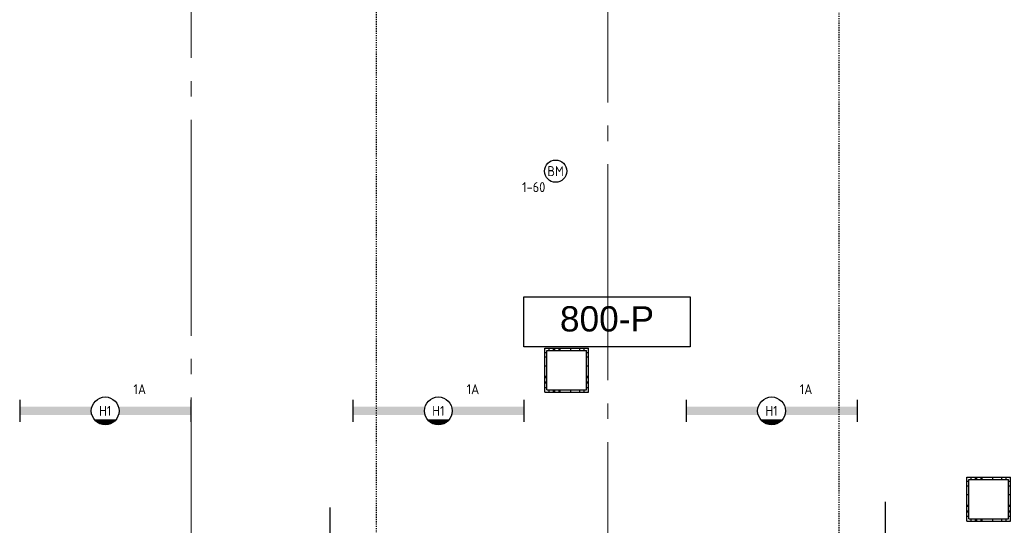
# Model space of a CAD drawing. Header units: millimetres. Extents: x -38031 to 123247, y -16330 to 129979.
# Tile 100 of 235: x 45315 to 54181, y 7268 to 11818. Entities that reach past the tile are written whole.
import ezdxf
from ezdxf.enums import TextEntityAlignment as Align

# ---------------------------------------------------------------- set-up
doc = ezdxf.new("R2010")
doc.units = ezdxf.units.MM
doc.header["$LTSCALE"] = 50
doc.linetypes.add('STYLE_01', pattern=[0.41664, 0.20828, -0.20836])
doc.linetypes.add('STYLE_11', pattern=[5, 3.888855, -0.416718, 0.277786, -0.416641])
for name, color, linetype in [('AB$1A---_ATTRIB050', 8, 'Continuous'), ('AL$1A---_ALGEMEEN', 8, 'Continuous'), ('BOUWKUNDIG', 8, 'Continuous'), ('EB6511--_ATTRIB', 2, 'Continuous'), ('EL6311--', 3, 'Continuous'), ('EL6511--', 3, 'Continuous'), ('Vloerdoos verdieping', 51, 'Continuous')]:
    doc.layers.add(name, color=color, linetype=linetype)
doc.layers.add('stramien', color=1, linetype='STYLE_11', lineweight=15)
doc.styles.add('Arial', font='ARIAL.TTF')
doc.styles.add('BURO-018', font='iso.shx', dxfattribs={"height": 90})
doc.styles.get("Standard").update_dxf_attribs({"font": 'iso.shx'})

# ---------------------------------------------------------------- blocks, each defined once
blk = doc.blocks.new('1115B6WD')
at = {"color": 0, "linetype": 'Continuous'}
for p, q in [((1.88, -1.65), (-1.88, -1.65)), ((1.68, -1.85), (-1.68, -1.85)), ((1.43, -2.05), (-1.43, -2.05)), ((1.09, -2.25), (-1.09, -2.25)), ((0.5, -2.45), (-0.5, -2.45))]:
    blk.add_line(p, q, dxfattribs=at)
blk = doc.blocks.new('1115B61540-WD2')
at = {"color": 0}
for p, q in [((-15.4, 2), (-15.4, -2)), ((15.4, 2), (15.4, -2))]:
    blk.add_line(p, q, dxfattribs=at)
at = {"color": 0, "linetype": 'Continuous'}
blk.add_circle((0, 0), 2.5, dxfattribs=at)
at = {"color": 0}
for points in [[(-2.5, 0.75), (-15.4, 0.75), (-2.5, -0.75), (-15.4, -0.75)], [(2.5, 0.75), (15.4, 0.75), (2.5, -0.75), (15.4, -0.75)]]:
    blk.add_solid(points, dxfattribs=at)
at = {"color": 0, "zscale": 100}
blk.add_blockref('1115B6WD', (0, 0), dxfattribs=at)
at = {"color": 0, "linetype": 'Continuous', "style": 'BURO-018'}
for tag, p in [('E_GKAST', (0, 8)), ('E_GROEP', (0, 5)), ('E_SGROEP', (4.5, 5)), ('E_ARMCODE', (0, 0)), ('E_SLET', (4.5, -3))]:
    blk.add_attdef(tag, text='', height=1.8, dxfattribs=at).set_placement(p, align=Align.MIDDLE)
blk = doc.blocks.new('E00123')
at = {"color": 0, "linetype": 'Continuous'}
blk.add_circle((0, 0), 2, dxfattribs=at)
at = {"color": 0, "linetype": 'Continuous', "style": 'BURO-018'}
for tag, p in [('E_TEXT1', (0, 4.5)), ('E_TEXT2', (0, 0))]:
    blk.add_attdef(tag, text='', height=1.8, dxfattribs=at).set_placement(p, align=Align.MIDDLE)
at = {"color": 0, "linetype": 'Continuous', "style": 'BURO-018', "flags": 1}
blk.add_attdef('E_MATCODE', (0, 0), '', height=1.8, dxfattribs=at)
blk = doc.blocks.new('VLOERDOOS')
at = {"layer": 'Vloerdoos verdieping'}
for p, q in [((0, 395), (395, 395)), ((0, 395), (0, 0)), ((0, 355), (20, 355)), ((20, 375), (20, 20)), ((20, 375), (375, 375)), ((40, 375), (40, 395)), ((80, 375), (80, 395)), ((90, 375), (90, 395)), ((130, 375), (130, 395)), ((140, 375), (140, 395)), ((235, 375), (235, 395)), ((315, 375), (315, 395)), ((355, 375), (355, 395)), ((375, 375), (375, 20)), ((375, 355), (395, 355)), ((395, 395), (395, 0)), ((0, 315), (20, 315)), ((0, 305), (20, 305)), ((375, 315), (395, 315)), ((375, 305), (395, 305)), ((0, 265), (20, 265)), ((0, 255), (20, 255)), ((375, 265), (395, 265)), ((375, 255), (395, 255)), ((0, 160), (20, 160)), ((375, 160), (395, 160)), ((0, 80), (20, 80)), ((0, 40), (20, 40)), ((0, 0), (395, 0)), ((20, 20), (375, 20)), ((40, 0), (40, 20)), ((80, 0), (80, 20)), ((90, 0), (90, 20)), ((130, 0), (130, 20)), ((140, 0), (140, 20)), ((235, 0), (235, 20)), ((315, 0), (315, 20)), ((355, 0), (355, 20)), ((375, 80), (395, 80)), ((375, 40), (395, 40))]:
    blk.add_line(p, q, dxfattribs=at)
blk = doc.blocks.new('peilmaat plg klein')
at = {"layer": 'AL$1A---_ALGEMEEN', "color": 0, "flags": 1}
for tag, p in [('onderdeel', (-750, -634.1)), ('patchnr', (-750, -1043.2)), ('toestelnr', (-750, -1452.3))]:
    blk.add_attdef(tag, p, '', height=227.3, dxfattribs=at)
at = {"color": 0}
blk.add_wipeout([(-750, 225), (750, 225), (750, -225), (-750, -225)], dxfattribs=at).dxf.layer = 'AL$1A---_ALGEMEEN'
at = {"layer": 'AL$1A---_ALGEMEEN', "color": 0}
blk.add_lwpolyline([(-750, 225), (750, 225), (750, -225), (-750, -225)], close=True, dxfattribs=at)
at = {"layer": 'AL$1A---_ALGEMEEN', "color": 0, "style": 'Arial'}
blk.add_attdef('peil', text='', height=227.3, dxfattribs=at).set_placement((0, 141.2), align=Align.TOP_CENTER)
blk = doc.blocks.new('200254 W 210 11-06-2007')
at = {"layer": 'AL$1A---_ALGEMEEN'}
for p, q in [((16911, -19023.4), (16911, -17507.6)), ((11911, -19636.8), (11911, -17559.9))]:
    blk.add_line(p, q, dxfattribs=at)
at = {"layer": 'AL$1A---_ALGEMEEN', "linetype": 'STYLE_01'}
blk.add_lwpolyline([(12329.5, -3175.6), (16492.5, -3175.6), (16491.5, -18743.3), (12329.5, -19214.1)], close=True, dxfattribs=at)
at = {"layer": 'stramien', "ltscale": 10}
blk.add_line((10661, -41013.6), (10661, 36216.4), dxfattribs=at)
at = {"layer": 'AL$1A---_ALGEMEEN'}
ref = blk.add_blockref('peilmaat plg klein', (14403.9, -15889.4), dxfattribs=at)
ref.add_attrib('peil', '800-P', dxfattribs={"layer": 'AB$1A---_ATTRIB050', "height": 227.29, "style": 'Arial'}).set_placement((14403.9, -15748.2), align=Align.TOP_CENTER)
at = {"layer": 'stramien', "ltscale": 10}
blk.add_line((14411, -38914.6), (14411, 22365.4), dxfattribs=at)

msp = doc.modelspace()

# ---------------------------------------------------------------- block references
at = {"layer": 'BOUWKUNDIG'}
msp.add_blockref('200254 W 210 11-06-2007', (36199, 24987.6), dxfattribs=at)

# ---------------------------------------------------------------- next in the draw order: block references
at = {"layer": 'EL6311--'}
ref = msp.add_blockref('1115B61540-WD2', (46084.8, 8297.6), dxfattribs=dict(at, xscale=50, yscale=50, zscale=50))
ref.add_attrib('E_ARMCODE', 'H1', dxfattribs={"layer": '0', "color": 1, "linetype": 'Continuous', "height": 90, "style": 'BURO-018'}).set_placement((46084.8, 8297.6), align=Align.MIDDLE)
ref.add_attrib('E_GROEP', '1A', dxfattribs={"layer": '0', "color": 1, "linetype": 'Continuous', "height": 90, "style": 'BURO-018'}).set_placement((46395.8, 8492.6), align=Align.MIDDLE)
ref = msp.add_blockref('1115B61540-WD2', (49084.8, 8297.6), dxfattribs=dict(at, xscale=50, yscale=50, zscale=50))
ref.add_attrib('E_ARMCODE', 'H1', dxfattribs={"layer": '0', "color": 1, "linetype": 'Continuous', "height": 90, "style": 'BURO-018'}).set_placement((49084.8, 8297.6), align=Align.MIDDLE)
ref.add_attrib('E_GROEP', '1A', dxfattribs={"layer": '0', "color": 1, "linetype": 'Continuous', "height": 90, "style": 'BURO-018'}).set_placement((49395.8, 8492.6), align=Align.MIDDLE)
ref = msp.add_blockref('1115B61540-WD2', (52084.8, 8297.6), dxfattribs=dict(at, xscale=50, yscale=50, zscale=50))
ref.add_attrib('E_ARMCODE', 'H1', dxfattribs={"layer": '0', "color": 1, "linetype": 'Continuous', "height": 90, "style": 'BURO-018'}).set_placement((52084.8, 8297.6), align=Align.MIDDLE)
ref.add_attrib('E_GROEP', '1A', dxfattribs={"layer": '0', "color": 1, "linetype": 'Continuous', "height": 90, "style": 'BURO-018'}).set_placement((52395.8, 8492.6), align=Align.MIDDLE)
at = {"layer": 'EL6511--'}
ref = msp.add_blockref('E00123', (50140.1, 10455.4), dxfattribs=dict(at, xscale=50, yscale=50, zscale=50))
ref.add_attrib('E_TEXT2', 'BM', dxfattribs={"layer": 'EB6511--_ATTRIB', "color": 1, "linetype": 'Continuous', "height": 90, "style": 'BURO-018'}).set_placement((50140.1, 10455.4), align=Align.MIDDLE)
ref.add_attrib('E_TEXT1', '1-60', dxfattribs={"layer": 'EB6511--_ATTRIB', "color": 1, "linetype": 'Continuous', "height": 90, "style": 'BURO-018'}).set_placement((49943.2, 10311.4), align=Align.MIDDLE)
at = {"layer": 'Vloerdoos verdieping', "rotation": 90}
for p in [(50437.5, 8465.9), (54237.5, 7306.4)]:
    msp.add_blockref('VLOERDOOS', p, dxfattribs=at)

doc.saveas('drawing.dxf')
